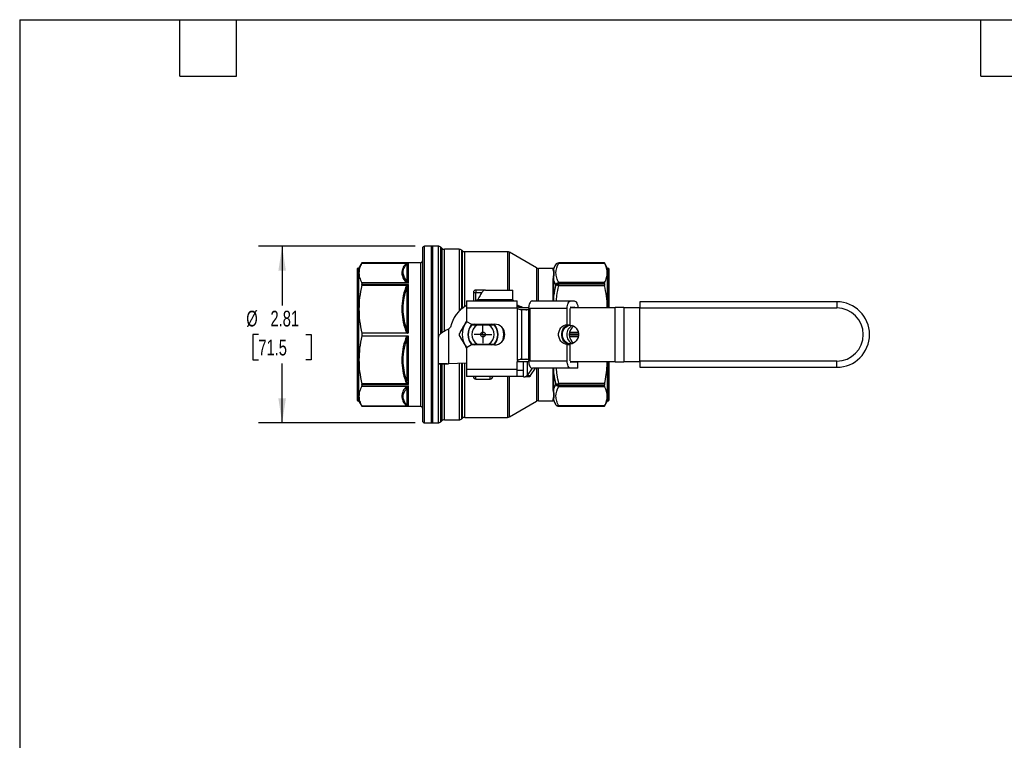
# Model space of a CAD drawing. Header units: inches. Extents: x 0.7 to 32.2, y 0.7 to 24.8.
# Tile 7 of 12: x 0.7 to 16.4, y 13.3 to 24.8. Entities that reach past the tile are written whole.
import ezdxf

# ---------------------------------------------------------------- set-up
doc = ezdxf.new("R2010")
doc.units = ezdxf.units.IN
doc.header["$LTSCALE"] = 3
doc.header["$MEASUREMENT"] = 0
doc.linetypes.add('SLD-Center', pattern=[0.75, 0.6, -0.05, 0.05, -0.05])
doc.linetypes.add('SLD-Solid', pattern=[0])
doc.layers.add('CENTER', color=40, linetype='SLD-Center')
doc.layers.add('DIMENSIONS', color=140, linetype='SLD-Solid', lineweight=25)
doc.layers.add('TEXT', color=140, linetype='SLD-Solid', lineweight=25)
doc.styles.add('SLDTEXTSTYLE0', font='TXT', dxfattribs={"width": 0.7})
doc.dimstyles.new('SLDDIMSTYLE0', dxfattribs={"dimtxt": 0.254883, "dimasz": 0.39, "dimexe": 0, "dimexo": 0.0625, "dimgap": 0.063721, "dimtad": 0, "dimtih": 1, "dimtoh": 1, "dimrnd": 1e-09, "dimzin": 12, "dimdsep": 46, "dimtxsty": 'SLDTEXTSTYLE0', "dimsah": 1, "dimcen": 0.09, "dimadec": 0, "dimazin": 3, "dimtfac": 1, "dimtofl": 0, "dimtmove": 0, "dimatfit": 3, "dimfxl": 0, "dimfrac": 2, "dimtolj": 1, "dimtzin": 12, "dimarcsym": 0})

# ---------------------------------------------------------------- blocks, each defined once
blk = doc.blocks.new('_D_7')
at = {"layer": 'DIMENSIONS'}
for p, q in [((7.046, 21.142), (4.553, 21.142)), ((4.928, 21.142), (4.928, 20.197)), ((4.549, 19.735), (4.464, 19.735)), ((4.464, 19.735), (4.464, 19.33)), ((5.307, 19.735), (5.392, 19.735)), ((5.392, 19.735), (5.392, 19.33)), ((4.464, 19.33), (4.549, 19.33)), ((5.392, 19.33), (5.307, 19.33)), ((4.928, 18.327), (4.928, 19.272)), ((7.046, 18.327), (4.553, 18.327))]:
    blk.add_line(p, q, dxfattribs=at)
for points in [[(4.928, 21.142), (4.868, 20.752), (4.988, 20.752)], [(4.928, 18.327), (4.988, 18.717), (4.868, 18.717)]]:
    blk.add_solid(points, dxfattribs=at)
at = {"layer": 'DIMENSIONS', "char_height": 0.25, "attachment_point": 1, "style": 'SLDTEXTSTYLE0'}
for s, insert in [('%%c', (4.357, 20.114)), ('2.81', (4.742, 20.114)), ('71.5', (4.549, 19.652))]:
    blk.add_mtext(s, dxfattribs=dict(at, insert=insert))
blk = doc.blocks.new('SW_CENTERMARKSYMBOL_1')
at = {"layer": 'CENTER', "color": 0}
for p, q in [((-0.1, 0), (-0.139, 0)), ((0, 0), (-0.1, 0)), ((0, 0.1), (0, 0.139)), ((0, 0), (0, 0.1)), ((0, 0), (0, -0.1)), ((0, 0), (0.1, 0)), ((0.1, 0), (0.139, 0)), ((0, -0.1), (0, -0.139))]:
    blk.add_line(p, q, dxfattribs=at)

msp = doc.modelspace()

# ---------------------------------------------------------------- linework, layer by layer
for p, q in [((7.161, 21.107), (7.161, 18.363)), ((7.322, 21.142), (7.196, 21.142)), ((7.196, 18.327), (7.196, 21.142)), ((7.412, 21.142), (7.299, 21.142)), ((7.299, 21.142), (7.299, 19.735)), ((7.322, 21.142), (7.322, 20.273)), ((7.412, 21.142), (7.412, 18.327)), ((7.468, 21.11), (7.454, 21.125)), ((7.454, 19.75), (7.454, 21.125)), ((7.468, 21.11), (7.468, 19.76)), ((7.747, 21.093), (7.51, 21.093)), ((7.51, 19.786), (7.51, 21.093)), ((7.747, 21.093), (7.747, 20.107)), ((7.793, 21.071), (7.788, 21.076)), ((7.788, 20.163), (7.788, 21.076)), ((7.793, 21.071), (7.793, 20.166)), ((8.515, 21.054), (7.835, 21.054)), ((7.835, 20.18), (7.835, 21.054)), ((8.515, 21.054), (8.515, 20.443)), ((8.978, 20.796), (8.545, 21.046)), ((8.545, 20.443), (8.545, 21.046)), ((6.196, 20.876), (6.145, 20.788)), ((6.195, 20.874), (6.915, 20.874)), ((7.129, 20.876), (6.196, 20.876)), ((6.196, 20.876), (6.938, 20.876)), ((6.196, 20.876), (6.196, 20.876)), ((6.915, 20.864), (6.915, 20.588)), ((6.938, 20.553), (6.938, 20.876)), ((7.129, 20.876), (7.129, 18.593)), ((9.282, 20.847), (9.253, 20.798)), ((9.282, 20.847), (9.282, 20.847)), ((10.059, 20.876), (9.333, 20.876)), ((9.333, 20.872), (9.333, 20.876)), ((10.059, 20.876), (9.333, 20.876)), ((9.333, 20.876), (9.333, 20.876)), ((9.333, 20.872), (10.061, 20.872)), ((10.11, 20.788), (10.059, 20.876)), ((10.059, 20.876), (10.059, 20.876)), ((6.121, 20.776), (6.121, 18.693)), ((6.145, 20.788), (6.133, 20.788)), ((6.133, 20.788), (6.133, 18.681)), ((6.145, 20.788), (6.145, 18.681)), ((8.978, 20.796), (8.978, 20.27)), ((9.236, 20.788), (9.007, 20.788)), ((9.007, 20.27), (9.007, 20.788)), ((9.236, 20.788), (9.236, 20.775)), ((9.253, 20.785), (9.253, 20.798)), ((10.121, 20.788), (10.11, 20.788)), ((10.11, 20.168), (10.11, 20.788)), ((10.121, 20.168), (10.121, 20.788)), ((10.133, 20.168), (10.133, 20.776)), ((6.915, 20.56), (6.195, 20.56)), ((6.196, 20.553), (6.196, 20.531)), ((6.938, 20.553), (6.196, 20.553)), ((9.236, 20.584), (9.236, 20.357)), ((9.253, 20.363), (9.253, 20.592)), ((9.333, 20.549), (9.333, 20.562)), ((10.061, 20.562), (9.333, 20.562)), ((9.333, 20.535), (9.333, 20.549)), ((9.333, 20.549), (10.059, 20.549)), ((9.333, 20.516), (9.333, 20.535)), ((10.059, 20.535), (9.333, 20.535)), ((10.059, 20.535), (10.059, 20.549)), ((6.195, 20.521), (6.915, 20.521)), ((6.196, 20.531), (6.938, 20.531)), ((6.915, 20.479), (6.915, 19.812)), ((6.938, 19.762), (6.938, 20.531)), ((7.972, 20.404), (7.972, 20.272)), ((7.972, 20.404), (8.011, 20.404)), ((8.011, 20.443), (8.011, 20.404)), ((8.166, 20.443), (8.011, 20.443)), ((8.011, 20.272), (8.011, 20.404)), ((8.011, 20.404), (8.109, 20.404)), ((8.166, 20.443), (8.598, 20.443)), ((8.598, 20.36), (8.598, 20.443)), ((9.282, 20.528), (9.282, 20.514)), ((9.333, 20.516), (10.061, 20.516)), ((7.322, 20.273), (7.322, 18.327)), ((7.863, 20.272), (7.863, 20.154)), ((7.863, 20.272), (8.67, 20.272)), ((8.026, 20.272), (8.04, 20.286)), ((8.601, 20.286), (8.04, 20.286)), ((8.601, 20.272), (8.601, 20.286)), ((8.607, 20.272), (8.602, 20.286)), ((8.603, 20.286), (8.602, 20.286)), ((8.603, 20.286), (8.604, 20.286)), ((8.604, 20.286), (8.611, 20.272)), ((8.67, 20.18), (8.67, 20.272)), ((8.911, 20.27), (9.524, 20.27)), ((9.254, 20.27), (9.253, 20.363)), ((9.524, 20.27), (9.578, 20.27)), ((13.757, 20.256), (10.623, 20.256)), ((10.623, 20.256), (10.623, 20.158)), ((13.757, 20.256), (13.757, 20.158)), ((7.8, 20.154), (7.793, 20.166)), ((7.863, 20.154), (7.863, 19.945)), ((8.673, 20.154), (7.863, 20.154)), ((8.739, 20.176), (8.67, 20.176)), ((8.677, 19.324), (8.677, 20.145)), ((8.714, 20.168), (8.852, 20.168)), ((8.736, 20.128), (8.735, 20.128)), ((8.736, 20.128), (8.736, 19.341)), ((8.854, 20.128), (8.736, 20.128)), ((8.865, 20.152), (8.849, 20.152)), ((8.854, 19.341), (8.854, 20.128)), ((8.854, 20.128), (8.854, 20.128)), ((8.873, 20.152), (8.865, 20.152)), ((9.465, 20.152), (8.873, 20.152)), ((8.873, 20.152), (8.873, 19.316)), ((9.465, 19.892), (9.465, 20.152)), ((9.515, 20.168), (10.229, 20.168)), ((9.515, 19.892), (9.515, 20.152)), ((9.524, 20.172), (9.578, 20.172)), ((10.229, 19.302), (10.229, 20.168)), ((10.367, 20.168), (10.229, 20.168)), ((10.367, 20.168), (10.623, 20.168)), ((10.367, 20.168), (10.367, 19.302)), ((10.623, 19.311), (10.623, 20.158)), ((10.623, 20.158), (13.757, 20.158)), ((7.839, 19.9), (7.865, 19.944)), ((7.863, 19.945), (7.942, 19.9)), ((6.196, 19.756), (6.196, 19.713)), ((6.922, 19.756), (6.196, 19.756)), ((7.574, 19.82), (7.607, 19.853)), ((7.574, 19.82), (7.574, 19.27)), ((7.942, 19.9), (8.308, 19.9)), ((8.267, 19.892), (7.984, 19.892)), ((7.985, 19.893), (8.266, 19.893)), ((8.223, 19.885), (8.028, 19.885)), ((9.465, 19.892), (9.515, 19.892)), ((9.642, 19.767), (9.504, 19.767)), ((6.196, 19.713), (6.922, 19.713)), ((6.915, 19.658), (6.915, 18.99)), ((6.938, 18.939), (6.938, 19.707)), ((7.299, 19.735), (7.299, 18.327)), ((7.417, 19.266), (7.417, 19.695)), ((9.501, 19.745), (9.645, 19.745)), ((9.645, 19.724), (9.501, 19.724)), ((9.504, 19.702), (9.642, 19.702)), ((7.866, 19.523), (7.839, 19.569)), ((7.942, 19.569), (7.863, 19.524)), ((7.863, 19.524), (7.863, 19.182)), ((8.308, 19.569), (7.942, 19.569)), ((7.979, 19.582), (7.993, 19.569)), ((7.984, 19.577), (8.267, 19.577)), ((8.266, 19.576), (7.985, 19.576)), ((8.028, 19.584), (8.223, 19.584)), ((8.257, 19.569), (8.274, 19.584)), ((9.465, 19.316), (9.465, 19.577)), ((9.465, 19.577), (9.515, 19.577)), ((9.515, 19.316), (9.515, 19.577)), ((8.852, 19.302), (8.67, 19.302)), ((8.67, 19.182), (8.67, 19.302)), ((8.728, 19.341), (8.724, 19.341)), ((8.735, 19.341), (8.736, 19.341)), ((8.736, 19.341), (8.854, 19.341)), ((8.768, 19.06), (8.768, 19.302)), ((8.827, 19.302), (8.827, 19.084)), ((8.849, 19.316), (8.865, 19.316)), ((8.854, 19.341), (8.854, 19.341)), ((8.865, 19.316), (8.873, 19.316)), ((8.873, 19.316), (9.465, 19.316)), ((10.229, 19.302), (9.515, 19.302)), ((9.637, 19.296), (9.524, 19.296)), ((9.588, 19.302), (9.588, 19.296)), ((9.637, 19.296), (9.588, 19.296)), ((9.637, 19.302), (9.637, 19.296)), ((9.637, 19.197), (9.637, 19.296)), ((10.11, 18.681), (10.11, 19.302)), ((10.121, 18.681), (10.121, 19.302)), ((10.133, 18.693), (10.133, 19.302)), ((10.229, 19.302), (10.367, 19.302)), ((10.623, 19.302), (10.367, 19.302)), ((13.757, 19.311), (10.623, 19.311)), ((10.623, 19.311), (10.623, 19.213)), ((13.757, 19.213), (13.757, 19.311)), ((7.555, 19.266), (7.417, 19.266)), ((7.417, 19.266), (7.417, 19.262)), ((7.555, 19.262), (7.417, 19.262)), ((7.454, 18.344), (7.454, 19.262)), ((7.468, 19.262), (7.468, 18.359)), ((7.51, 18.376), (7.51, 19.262)), ((7.555, 19.266), (7.555, 19.262)), ((7.863, 19.279), (7.574, 19.27)), ((7.747, 19.275), (7.747, 18.376)), ((7.788, 18.394), (7.788, 19.276)), ((7.793, 19.277), (7.793, 18.398)), ((7.835, 18.416), (7.835, 19.278)), ((7.863, 19.182), (8.67, 19.182)), ((7.863, 19.182), (7.863, 19.064)), ((8.67, 19.064), (8.67, 19.182)), ((8.767, 19.162), (8.67, 19.162)), ((8.767, 19.162), (8.767, 19.064)), ((8.906, 19.198), (8.827, 19.084)), ((8.955, 19.197), (8.876, 19.084)), ((9.524, 19.197), (8.911, 19.197)), ((8.978, 19.197), (8.978, 18.674)), ((9.007, 18.681), (9.007, 19.197)), ((9.253, 19.106), (9.254, 19.197)), ((9.637, 19.197), (9.524, 19.197)), ((10.623, 19.213), (13.757, 19.213)), ((8.67, 19.064), (7.863, 19.064)), ((8.011, 19.026), (8.011, 19.064)), ((8.011, 19.026), (8.24, 19.026)), ((8.24, 19.026), (8.24, 19.064)), ((8.515, 19.064), (8.515, 18.416)), ((8.545, 18.424), (8.545, 19.064)), ((8.767, 19.064), (8.67, 19.064)), ((8.768, 19.06), (8.799, 19.06)), ((8.872, 19.06), (8.799, 19.06)), ((8.827, 19.084), (8.876, 19.084)), ((9.236, 19.112), (9.236, 18.885)), ((9.253, 18.877), (9.253, 19.106)), ((6.915, 18.948), (6.195, 18.948)), ((6.195, 18.91), (6.915, 18.91)), ((6.196, 18.939), (6.196, 18.916)), ((6.938, 18.939), (6.196, 18.939)), ((6.196, 18.916), (6.938, 18.916)), ((6.915, 18.881), (6.915, 18.605)), ((6.938, 18.593), (6.938, 18.916)), ((9.282, 18.955), (9.282, 18.941)), ((10.061, 18.953), (9.333, 18.953)), ((9.333, 18.935), (9.333, 18.953)), ((9.333, 18.935), (10.059, 18.935)), ((9.333, 18.92), (9.333, 18.935)), ((10.059, 18.92), (9.333, 18.92)), ((9.333, 18.908), (9.333, 18.92)), ((9.333, 18.908), (10.061, 18.908)), ((10.059, 18.92), (10.059, 18.935)), ((6.133, 18.681), (6.145, 18.681)), ((6.145, 18.681), (6.196, 18.593)), ((8.545, 18.424), (8.978, 18.674)), ((9.007, 18.681), (9.236, 18.681)), ((9.236, 18.694), (9.236, 18.681)), ((9.253, 18.672), (9.253, 18.684)), ((9.253, 18.672), (9.282, 18.622)), ((10.059, 18.593), (10.11, 18.681)), ((10.11, 18.681), (10.121, 18.681)), ((6.915, 18.595), (6.195, 18.595)), ((6.196, 18.593), (7.129, 18.593)), ((6.196, 18.593), (6.196, 18.593)), ((6.938, 18.593), (6.196, 18.593)), ((9.282, 18.622), (9.282, 18.622)), ((10.061, 18.597), (9.333, 18.597)), ((9.333, 18.593), (9.333, 18.597)), ((9.333, 18.593), (10.059, 18.593)), ((9.333, 18.593), (10.059, 18.593)), ((9.333, 18.593), (9.333, 18.593)), ((10.059, 18.593), (10.059, 18.593)), ((7.454, 18.344), (7.468, 18.359)), ((7.51, 18.376), (7.747, 18.376)), ((7.788, 18.394), (7.793, 18.398)), ((7.835, 18.416), (8.515, 18.416)), ((7.196, 18.327), (7.322, 18.327)), ((7.299, 18.327), (7.412, 18.327))]:
    msp.add_line(p, q)
at = {"flags": 128}
for points in [[(8.911, 20.27), (8.901, 20.268), (8.892, 20.264), (8.883, 20.256), (8.875, 20.245), (8.867, 20.232), (8.861, 20.217), (8.857, 20.2), (8.854, 20.181)], [(9.465, 20.152), (9.467, 20.175), (9.47, 20.197), (9.475, 20.218), (9.483, 20.235), (9.492, 20.25), (9.502, 20.261), (9.513, 20.268), (9.524, 20.27)], [(9.578, 20.27), (9.59, 20.268), (9.601, 20.261), (9.611, 20.25), (9.62, 20.235), (9.627, 20.218), (9.633, 20.197), (9.636, 20.175), (9.637, 20.168)], [(7.868, 19.942), (7.863, 19.936), (7.839, 19.9)], [(7.993, 19.9), (7.986, 19.894), (7.978, 19.886)], [(8.272, 19.888), (8.265, 19.894), (8.257, 19.9)], [(9.465, 19.577), (9.437, 19.581), (9.41, 19.591), (9.385, 19.607), (9.364, 19.629), (9.347, 19.656), (9.336, 19.686), (9.33, 19.718), (9.33, 19.751), (9.336, 19.783), (9.347, 19.813), (9.364, 19.84), (9.385, 19.862), (9.41, 19.878), (9.437, 19.889), (9.465, 19.892)], [(9.515, 19.577), (9.486, 19.581), (9.459, 19.591), (9.434, 19.607), (9.413, 19.629), (9.396, 19.656), (9.385, 19.686), (9.379, 19.718), (9.379, 19.751), (9.385, 19.783), (9.396, 19.813), (9.413, 19.84), (9.434, 19.862), (9.459, 19.878), (9.486, 19.889), (9.515, 19.892)], [(9.39, 19.735), (9.393, 19.766), (9.402, 19.797), (9.416, 19.824), (9.435, 19.847), (9.458, 19.865), (9.483, 19.877), (9.511, 19.882), (9.538, 19.88), (9.565, 19.872), (9.589, 19.857), (9.61, 19.836), (9.627, 19.811), (9.639, 19.782), (9.645, 19.751), (9.645, 19.719), (9.639, 19.687), (9.627, 19.659), (9.61, 19.633), (9.589, 19.612), (9.565, 19.597), (9.538, 19.589), (9.511, 19.587), (9.483, 19.592), (9.458, 19.604), (9.435, 19.622), (9.416, 19.645), (9.402, 19.673), (9.393, 19.703), (9.39, 19.735)], [(7.839, 19.569), (7.863, 19.533), (7.868, 19.527)], [(8.853, 19.289), (8.856, 19.271), (8.861, 19.253), (8.867, 19.237), (8.874, 19.223), (8.882, 19.212), (8.891, 19.204), (8.901, 19.199), (8.911, 19.197)], [(9.524, 19.197), (9.513, 19.2), (9.502, 19.206), (9.492, 19.217), (9.483, 19.232), (9.475, 19.25), (9.47, 19.27), (9.467, 19.293), (9.465, 19.316)]]:
    msp.add_lwpolyline(points, dxfattribs=at)
for radius in [0.0394, 0.00511]:
    msp.add_circle((8.125, 19.735), radius)
for centre, radius, start, end in [((7.196, 21.107), 0.0354, 90, 180), ((7.412, 21.083), 0.0591, 45, 90), ((7.51, 21.152), 0.0591, 225, 270), ((7.747, 21.034), 0.0591, 45, 90), ((7.835, 21.113), 0.0591, 225, 270), ((8.515, 20.994), 0.0591, 60, 90), ((7.129, 20.908), 0.0315, 270, 0), ((9.333, 20.817), 0.0591, 90, 150), ((9.333, 20.817), 0.0591, 89.9996, 149.9984), ((6.133, 20.776), 0.0118, 90, 180), ((9.007, 20.847), 0.0591, 240, 270), ((9.236, 20.807), 0.0197, 270, 330), ((10.121, 20.776), 0.0118, 0, 90), ((9.33, 20.483), 0.066, 87.6254, 137.1473), ((9.33, 20.468), 0.0666, 87.5598, 136.494), ((8.011, 20.404), 0.0394, 90, 180), ((13.757, 19.735), 0.522, 270, 90), ((8.125, 19.735), 0.531, 119.5795, 167.1604), ((7.825, 20.27), 0.109, 252.7118, 261.8214), ((8.714, 20.288), 0.12, 248.5766, 269.9269), ((8.71, 20.168), 0.0394, 200.8938, 215.0273), ((8.783, 20.288), 0.12, 248.5766, 269.9269), ((9.525, 20.164), 0.00788, 96.9218, 150.5648), ((9.577, 20.164), 0.00788, 29.4352, 83.0782), ((13.757, 19.735), 0.423, 270, 90), ((8.125, 19.735), 0.331, 150, 210), ((8.125, 19.735), 0.242, 136.9272, 223.0728), ((8.125, 19.735), 0.236, 140.3943, 219.6057), ((8.125, 19.735), 0.179, 122.9193, 237.0807), ((8.125, 19.735), 0.179, 302.9193, 57.0807), ((8.125, 19.735), 0.242, 316.9272, 43.0728), ((8.125, 19.735), 0.236, 320.3943, 39.6057), ((8.308, 19.735), 0.165, 270, 90), ((8.125, 19.735), 0.331, 342.8274, 17.1726), ((9.604, 19.741), 0.146, 111.0025, 182.3886), ((9.668, 19.735), 0.169, 126.5054, 233.4844), ((9.604, 19.729), 0.146, 177.6114, 248.9975), ((8.71, 19.302), 0.0394, 144.9727, 180), ((9.526, 19.304), 0.00866, 199.749, 261.6722), ((8.011, 19.065), 0.0394, 182.4853, 270), ((8.24, 19.065), 0.0394, 270, 357.5147), ((9.33, 19.001), 0.0666, 223.506, 272.4402), ((9.33, 18.986), 0.066, 222.8527, 272.3746), ((6.133, 18.693), 0.0118, 180, 270), ((9.007, 18.622), 0.0591, 90, 120), ((9.236, 18.662), 0.0197, 30, 90), ((10.121, 18.693), 0.0118, 270, 0), ((7.129, 18.561), 0.0315, 0, 90), ((9.333, 18.652), 0.0591, 210, 270), ((9.333, 18.652), 0.0591, 210.0016, 270.0004), ((7.196, 18.363), 0.0354, 180, 270), ((7.412, 18.386), 0.0591, 270, 315), ((7.51, 18.317), 0.0591, 90, 135), ((7.747, 18.435), 0.0591, 270, 315), ((7.835, 18.357), 0.0591, 90, 135), ((8.515, 18.475), 0.0591, 270, 300)]:
    msp.add_arc(centre, radius, start, end)
msp.add_ellipse((8.316, 19.411), major_axis=(-0.569, 0.723), ratio=0.748685, start_param=6.201062, end_param=6.209245)
for points, knots in [([(6.195, 20.874), (6.18, 20.846), (6.169, 20.819), (6.154, 20.767), (6.151, 20.742), (6.151, 20.691), (6.154, 20.666), (6.169, 20.614), (6.18, 20.588), (6.195, 20.56)], [0, 0, 0, 0, 0.25, 0.25, 0.5, 0.5, 0.75, 0.75, 1, 1, 1, 1]), ([(6.893, 20.858), (6.874, 20.835), (6.859, 20.812), (6.838, 20.764), (6.833, 20.741), (6.833, 20.693), (6.838, 20.669), (6.859, 20.622), (6.874, 20.598), (6.893, 20.576)], [0, 0, 0, 0, 0.25, 0.25, 0.5, 0.5, 0.75, 0.75, 1, 1, 1, 1]), ([(6.915, 20.588), (6.883, 20.626), (6.847, 20.692), (6.86, 20.785), (6.894, 20.839), (6.915, 20.864)], [0, 0, 0, 0, 0.812403, 1.354005, 1.895607, 1.895607, 1.895607, 1.895607]), ([(6.926, 20.874), (6.93, 20.875), (6.934, 20.876), (6.938, 20.876), (6.938, 20.876), (6.938, 20.876)], [-0.08342899, -0.08342899, -0.08342899, -0.08342899, -0.00161799, -0.00161799, 0, 0, 0, 0]), ([(9.333, 20.562), (9.318, 20.587), (9.307, 20.613), (9.291, 20.665), (9.287, 20.691), (9.288, 20.769), (9.304, 20.821), (9.333, 20.872)], [0, 0, 0, 0, 0.25, 0.25, 0.5, 0.5, 1, 1, 1, 1]), ([(10.061, 20.562), (10.076, 20.589), (10.086, 20.616), (10.101, 20.667), (10.104, 20.692), (10.104, 20.742), (10.101, 20.767), (10.086, 20.818), (10.076, 20.844), (10.061, 20.872)], [0, 0, 0, 0, 0.25, 0.25, 0.5, 0.5, 0.75, 0.75, 1, 1, 1, 1]), ([(9.253, 20.785), (9.251, 20.782), (9.249, 20.78), (9.243, 20.776), (9.24, 20.775), (9.236, 20.775)], [0, 0, 0, 0, 0.5, 0.5, 1, 1, 1, 1]), ([(9.236, 20.775), (9.236, 20.764), (9.249, 20.74), (9.25, 20.694), (9.242, 20.651), (9.236, 20.613), (9.236, 20.584)], [0, 0, 0, 0, 0.560242, 0.746989, 0.933737, 1.307231, 1.307231, 1.307231, 1.307231]), ([(9.253, 20.592), (9.252, 20.618), (9.254, 20.654), (9.259, 20.696), (9.258, 20.743), (9.251, 20.77), (9.253, 20.785)], [0.000006, 0.000006, 0.000006, 0.000006, 0.373495, 0.560242, 0.746989, 1.307163, 1.307163, 1.307163, 1.307163]), ([(6.938, 20.553), (6.938, 20.553), (6.938, 20.553), (6.934, 20.559), (6.93, 20.563), (6.926, 20.567)], [-0.00161799, -0.00161799, -0.00161799, -0.00161799, 0, 0, 0.081811, 0.081811, 0.081811, 0.081811]), ([(9.253, 20.592), (9.251, 20.59), (9.249, 20.588), (9.243, 20.585), (9.24, 20.584), (9.236, 20.584)], [0, 0, 0, 0, 0.5, 0.5, 1, 1, 1, 1]), ([(6.195, 20.521), (6.18, 20.453), (6.169, 20.389), (6.154, 20.263), (6.151, 20.202), (6.151, 20.141)], [0, 0, 0, 0, 0.5, 0.5, 1, 1, 1, 1]), ([(6.893, 20.482), (6.874, 20.427), (6.859, 20.37), (6.838, 20.256), (6.833, 20.199), (6.833, 20.084), (6.838, 20.026), (6.859, 19.912), (6.874, 19.856), (6.893, 19.801)], [0, 0, 0, 0, 0.25, 0.25, 0.5, 0.5, 0.75, 0.75, 1, 1, 1, 1]), ([(6.915, 19.812), (6.883, 19.904), (6.847, 20.064), (6.86, 20.29), (6.894, 20.417), (6.915, 20.479)], [0, 0, 0, 0, 0.812393, 1.353988, 1.895583, 1.895583, 1.895583, 1.895583]), ([(6.926, 20.513), (6.93, 20.519), (6.934, 20.525), (6.938, 20.531), (6.938, 20.531), (6.938, 20.531)], [-0.08342904, -0.08342904, -0.08342904, -0.08342904, -0.00162318, -0.00162318, 0, 0, 0, 0]), ([(8.166, 20.443), (8.16, 20.443), (8.154, 20.442), (8.136, 20.435), (8.125, 20.425), (8.102, 20.397), (8.09, 20.379), (8.072, 20.347), (8.066, 20.335), (8.056, 20.317), (8.053, 20.311), (8.046, 20.298), (8.043, 20.292), (8.04, 20.286)], [0, 0, 0, 0, 0.0980473, 0.0980473, 0.2946367, 0.2946367, 0.4912168, 0.4912168, 0.5987893, 0.5987893, 0.6525266, 0.6525266, 0.7062656, 0.7062656, 0.7062656, 0.7062656]), ([(9.295, 20.27), (9.297, 20.298), (9.303, 20.38), (9.321, 20.462), (9.333, 20.516)], [0, 0, 0, 0, 0.332263, 1, 1, 1, 1]), ([(10.103, 20.168), (10.103, 20.173), (10.104, 20.233), (10.093, 20.35), (10.072, 20.459), (10.061, 20.516)], [0, 0, 0, 0, 0.048895, 0.509935, 1, 1, 1, 1]), ([(8.603, 20.286), (8.601, 20.299), (8.6, 20.311), (8.598, 20.336), (8.598, 20.349), (8.598, 20.36)], [0, 0, 0, 0, 0.5, 0.5, 1, 1, 1, 1]), ([(9.253, 20.363), (9.252, 20.361), (9.247, 20.358), (9.24, 20.357), (9.236, 20.357)], [0, 0, 0, 0, 0.428571, 1, 1, 1, 1]), ([(9.236, 20.357), (9.236, 20.341), (9.237, 20.313), (9.24, 20.283), (9.241, 20.27)], [0, 0, 0, 0, 0.5664565, 1, 1, 1, 1]), ([(6.151, 20.141), (6.151, 20.08), (6.154, 20.018), (6.169, 19.891), (6.181, 19.825), (6.196, 19.756)], [0, 0, 0, 0, 0.5, 0.5, 1, 1, 1, 1]), ([(7.788, 20.163), (7.782, 20.153), (7.773, 20.139), (7.763, 20.122), (7.76, 20.116)], [0, 0, 0, 0, 0.6932012, 1, 1, 1, 1]), ([(7.795, 20.151), (7.795, 20.151), (7.792, 20.155), (7.79, 20.159), (7.788, 20.163)], [0, 0, 0, 0, 0.069658, 1, 1, 1, 1]), ([(8.67, 20.209), (8.676, 20.205), (8.697, 20.188), (8.721, 20.181), (8.739, 20.176)], [0, 0, 0, 0, 0.262458, 1, 1, 1, 1]), ([(8.673, 20.154), (8.673, 20.154), (8.673, 20.155), (8.672, 20.155), (8.672, 20.156), (8.672, 20.157), (8.672, 20.158), (8.672, 20.159), (8.672, 20.16), (8.672, 20.161), (8.671, 20.162), (8.671, 20.162), (8.671, 20.163), (8.671, 20.164), (8.671, 20.165), (8.671, 20.166), (8.671, 20.167), (8.671, 20.168), (8.671, 20.169), (8.671, 20.17), (8.67, 20.171), (8.67, 20.172), (8.67, 20.172), (8.67, 20.173), (8.67, 20.174), (8.67, 20.175), (8.67, 20.176), (8.67, 20.177), (8.67, 20.178), (8.67, 20.179), (8.67, 20.179), (8.67, 20.18)], [0, 0, 0, 0, 0.0043847, 0.0087836, 0.0131962, 0.0176219, 0.0220602, 0.0265103, 0.0309717, 0.0354438, 0.0399261, 0.044418, 0.0489188, 0.053428, 0.057945, 0.0624693, 0.0670004, 0.0715376, 0.0760805, 0.0806284, 0.085181, 0.0897377, 0.094298, 0.0988615, 0.1034277, 0.1079962, 0.1125665, 0.1171383, 0.1217112, 0.1262848, 0.1308588, 0.1308588, 0.1308588, 0.1308588]), ([(8.735, 20.128), (8.726, 20.128), (8.716, 20.129), (8.696, 20.135), (8.686, 20.139), (8.677, 20.145)], [0, 0, 0, 0, 0.5, 0.5, 1, 1, 1, 1]), ([(8.807, 20.128), (8.816, 20.129), (8.833, 20.13), (8.853, 20.136), (8.861, 20.143), (8.863, 20.145)], [0, 0, 0, 0, 0.486673, 0.881011, 1, 1, 1, 1]), ([(8.865, 20.152), (8.864, 20.147), (8.863, 20.143), (8.861, 20.136), (8.86, 20.134), (8.859, 20.131), (8.858, 20.13), (8.856, 20.129), (8.855, 20.128), (8.854, 20.128)], [0, 0, 0, 0, 0.5, 0.5, 0.75, 0.75, 0.875, 0.875, 1, 1, 1, 1]), ([(7.863, 19.949), (7.85, 19.928), (7.825, 19.884), (7.787, 19.818), (7.763, 19.776), (7.75, 19.754)], [0, 0, 0, 0, 0.332481, 0.665975, 1, 1, 1, 1]), ([(6.893, 19.801), (6.896, 19.793), (6.9, 19.785), (6.909, 19.769), (6.914, 19.762), (6.922, 19.757)], [0, 0, 0, 0, 0.5, 0.5, 1, 1, 1, 1]), ([(6.938, 19.762), (6.934, 19.762), (6.928, 19.769), (6.92, 19.787), (6.917, 19.802), (6.915, 19.812)], [-0.293574, -0.293574, -0.293574, -0.293574, -0.2398079, -0.1860418, -0.1053927, -0.1053927, -0.1053927, -0.1053927]), ([(6.922, 19.756), (6.925, 19.756), (6.928, 19.757), (6.933, 19.759), (6.936, 19.76), (6.938, 19.762)], [0, 0, 0, 0, 0.5, 0.5, 1, 1, 1, 1]), ([(7.574, 19.82), (7.563, 19.814), (7.551, 19.808), (7.518, 19.791), (7.497, 19.779), (7.46, 19.756), (7.445, 19.744), (7.429, 19.726), (7.424, 19.72), (7.42, 19.71), (7.419, 19.707), (7.417, 19.701), (7.417, 19.698), (7.417, 19.695)], [0, 0, 0, 0, 0.0980473, 0.0980473, 0.2946367, 0.2946367, 0.4912168, 0.4912168, 0.5987893, 0.5987893, 0.6525266, 0.6525266, 0.7062656, 0.7062656, 0.7062656, 0.7062656]), ([(7.753, 19.751), (7.752, 19.751), (7.75, 19.753), (7.75, 19.754), (7.75, 19.754)], [0, 0, 0, 0, 0.571429, 1, 1, 1, 1]), ([(7.753, 19.751), (7.756, 19.755), (7.76, 19.763), (7.767, 19.775), (7.774, 19.788), (7.782, 19.802), (7.794, 19.822), (7.808, 19.846), (7.824, 19.874), (7.834, 19.89), (7.839, 19.9)], [0, 0, 0, 0, 0.083837, 0.167465, 0.250844, 0.33394, 0.451334, 0.667189, 0.811775, 1, 1, 1, 1]), ([(8.028, 19.885), (8.016, 19.885), (8.003, 19.885), (7.975, 19.885), (7.96, 19.885), (7.943, 19.885)], [0, 0, 0, 0, 0.5, 0.5, 1, 1, 1, 1]), ([(8.307, 19.885), (8.291, 19.885), (8.276, 19.885), (8.248, 19.885), (8.235, 19.885), (8.223, 19.885)], [0, 0, 0, 0, 0.5, 0.5, 1, 1, 1, 1]), ([(6.196, 19.713), (6.181, 19.644), (6.169, 19.58), (6.155, 19.453), (6.151, 19.392), (6.151, 19.269), (6.154, 19.207), (6.169, 19.081), (6.18, 19.017), (6.195, 18.948)], [0, 0, 0, 0, 0.25, 0.25, 0.5, 0.5, 0.75, 0.75, 1, 1, 1, 1]), ([(6.893, 19.668), (6.874, 19.613), (6.859, 19.557), (6.838, 19.443), (6.833, 19.385), (6.833, 19.27), (6.838, 19.213), (6.859, 19.099), (6.874, 19.042), (6.893, 18.988)], [0, 0, 0, 0, 0.25, 0.25, 0.5, 0.5, 0.75, 0.75, 1, 1, 1, 1]), ([(6.915, 18.99), (6.883, 19.083), (6.847, 19.244), (6.86, 19.47), (6.894, 19.596), (6.915, 19.658)], [0, 0, 0, 0, 0.812403, 1.354005, 1.895607, 1.895607, 1.895607, 1.895607]), ([(6.922, 19.713), (6.918, 19.71), (6.914, 19.707), (6.909, 19.7), (6.906, 19.696), (6.899, 19.685), (6.896, 19.676), (6.893, 19.668)], [0, 0, 0, 0, 0.25, 0.25, 0.5, 0.5, 1, 1, 1, 1]), ([(6.915, 19.658), (6.917, 19.669), (6.92, 19.681), (6.927, 19.699), (6.932, 19.707), (6.938, 19.707)], [-0.1881806, -0.1881806, -0.1881806, -0.1881806, -0.0873696, -0.0806488, 0, 0, 0, 0]), ([(7.753, 19.719), (7.752, 19.718), (7.75, 19.716), (7.75, 19.715), (7.75, 19.715)], [0, 0, 0, 0, 0.571429, 1, 1, 1, 1]), ([(7.75, 19.715), (7.766, 19.688), (7.797, 19.633), (7.836, 19.567), (7.857, 19.53), (7.863, 19.52)], [0, 0, 0, 0, 0.424909, 0.848752, 1, 1, 1, 1]), ([(7.839, 19.569), (7.835, 19.576), (7.806, 19.627), (7.777, 19.677), (7.753, 19.719)], [0.4381926, 0.4381926, 0.4381926, 0.4381926, 0.5008816, 0.8765427, 0.8765427, 0.8765427, 0.8765427]), ([(7.943, 19.584), (7.96, 19.584), (7.975, 19.584), (8.003, 19.584), (8.016, 19.584), (8.028, 19.584)], [0, 0, 0, 0, 0.5, 0.5, 1, 1, 1, 1]), ([(8.223, 19.584), (8.235, 19.584), (8.248, 19.584), (8.276, 19.584), (8.291, 19.584), (8.307, 19.584)], [0, 0, 0, 0, 0.5, 0.5, 1, 1, 1, 1]), ([(8.677, 19.324), (8.682, 19.327), (8.686, 19.33), (8.696, 19.334), (8.701, 19.336), (8.716, 19.34), (8.726, 19.341), (8.735, 19.341)], [0, 0, 0, 0, 0.25, 0.25, 0.5, 0.5, 1, 1, 1, 1]), ([(8.863, 19.325), (8.858, 19.328), (8.845, 19.336), (8.825, 19.34), (8.812, 19.341), (8.807, 19.341)], [0, 0, 0, 0, 0.284276, 0.73028, 1, 1, 1, 1]), ([(8.849, 19.316), (8.849, 19.315), (8.85, 19.315), (8.85, 19.314), (8.85, 19.313), (8.85, 19.312), (8.85, 19.311), (8.85, 19.31), (8.85, 19.309), (8.851, 19.309), (8.851, 19.308), (8.851, 19.307), (8.851, 19.306), (8.851, 19.305), (8.851, 19.304), (8.851, 19.303), (8.852, 19.302), (8.852, 19.301), (8.852, 19.3), (8.852, 19.299), (8.852, 19.299), (8.852, 19.298), (8.852, 19.297), (8.852, 19.296), (8.852, 19.295), (8.853, 19.294), (8.853, 19.293), (8.853, 19.292), (8.853, 19.291), (8.853, 19.29), (8.853, 19.29), (8.853, 19.289)], [0, 0, 0, 0, 0.0043847, 0.0087836, 0.0131962, 0.0176219, 0.0220602, 0.0265103, 0.0309717, 0.0354438, 0.0399261, 0.044418, 0.0489188, 0.053428, 0.057945, 0.0624693, 0.0670004, 0.0715376, 0.0760805, 0.0806284, 0.085181, 0.0897377, 0.094298, 0.0988615, 0.1034277, 0.1079962, 0.1125665, 0.1171383, 0.1217112, 0.1262848, 0.1308588, 0.1308588, 0.1308588, 0.1308588]), ([(8.854, 19.341), (8.855, 19.341), (8.856, 19.34), (8.858, 19.339), (8.859, 19.338), (8.861, 19.335), (8.862, 19.332), (8.864, 19.325), (8.865, 19.32), (8.865, 19.316)], [0, 0, 0, 0, 0.125, 0.125, 0.25, 0.25, 0.5, 0.5, 1, 1, 1, 1]), ([(10.061, 18.953), (10.07, 19.001), (10.089, 19.095), (10.102, 19.212), (10.102, 19.28), (10.102, 19.302)], [0, 0, 0, 0, 0.418304, 0.8131029, 1, 1, 1, 1]), ([(7.417, 19.266), (7.417, 19.266), (7.418, 19.266), (7.424, 19.267), (7.432, 19.267), (7.454, 19.268), (7.469, 19.268), (7.499, 19.269), (7.513, 19.269), (7.543, 19.269), (7.559, 19.27), (7.574, 19.27)], [0, 0, 0, 0, 0.0780063, 0.0780063, 0.2343114, 0.2343114, 0.3906085, 0.3906085, 0.5102459, 0.5102459, 0.6298829, 0.6298829, 0.6298829, 0.6298829]), ([(9.241, 19.197), (9.24, 19.19), (9.237, 19.161), (9.237, 19.133), (9.236, 19.112)], [0, 0, 0, 0, 0.245639, 1, 1, 1, 1]), ([(9.333, 18.953), (9.323, 18.999), (9.305, 19.08), (9.297, 19.162), (9.294, 19.197)], [0, 0, 0, 0, 0.570817, 1, 1, 1, 1]), ([(8.799, 19.06), (8.803, 19.064), (8.808, 19.068), (8.817, 19.076), (8.822, 19.08), (8.827, 19.084)], [0, 0, 0, 0, 0.0549277, 0.0549277, 0.1098554, 0.1098554, 0.1098554, 0.1098554]), ([(8.876, 19.084), (8.876, 19.08), (8.875, 19.076), (8.873, 19.068), (8.872, 19.064), (8.872, 19.06)], [0, 0, 0, 0, 0.0313397, 0.0313397, 0.0626794, 0.0626794, 0.0626794, 0.0626794]), ([(9.236, 19.112), (9.24, 19.112), (9.247, 19.111), (9.252, 19.108), (9.253, 19.106)], [0, 0, 0, 0, 0.571429, 1, 1, 1, 1]), ([(6.195, 18.91), (6.18, 18.882), (6.169, 18.855), (6.154, 18.803), (6.151, 18.778), (6.151, 18.727), (6.154, 18.702), (6.169, 18.65), (6.18, 18.623), (6.195, 18.595)], [0, 0, 0, 0, 0.25, 0.25, 0.5, 0.5, 0.75, 0.75, 1, 1, 1, 1]), ([(6.893, 18.893), (6.874, 18.871), (6.859, 18.847), (6.838, 18.8), (6.833, 18.776), (6.833, 18.729), (6.838, 18.705), (6.859, 18.658), (6.874, 18.634), (6.893, 18.612)], [0, 0, 0, 0, 0.25, 0.25, 0.5, 0.5, 0.75, 0.75, 1, 1, 1, 1]), ([(6.915, 18.605), (6.883, 18.643), (6.847, 18.711), (6.86, 18.804), (6.894, 18.856), (6.915, 18.881)], [0, 0, 0, 0, 0.812393, 1.353988, 1.895583, 1.895583, 1.895583, 1.895583]), ([(6.938, 18.939), (6.938, 18.939), (6.938, 18.939), (6.934, 18.944), (6.93, 18.95), (6.926, 18.956)], [-0.00162631, -0.00162631, -0.00162631, -0.00162631, 0, 0, 0.08180275, 0.08180275, 0.08180275, 0.08180275]), ([(6.926, 18.902), (6.93, 18.906), (6.934, 18.911), (6.938, 18.916), (6.938, 18.916), (6.938, 18.916)], [-0.08342897, -0.08342897, -0.08342897, -0.08342897, -0.00161583, -0.00161583, 0, 0, 0, 0]), ([(9.236, 18.885), (9.236, 18.842), (9.249, 18.794), (9.25, 18.748), (9.242, 18.717), (9.236, 18.701), (9.236, 18.694)], [0, 0, 0, 0, 0.560242, 0.746989, 0.933737, 1.307231, 1.307231, 1.307231, 1.307231]), ([(9.236, 18.885), (9.24, 18.885), (9.243, 18.884), (9.249, 18.882), (9.252, 18.879), (9.253, 18.877)], [0, 0, 0, 0, 0.5, 0.5, 1, 1, 1, 1]), ([(9.253, 18.684), (9.252, 18.694), (9.254, 18.713), (9.259, 18.745), (9.258, 18.792), (9.251, 18.838), (9.253, 18.877)], [0.000006, 0.000006, 0.000006, 0.000006, 0.373495, 0.560242, 0.746989, 1.307163, 1.307163, 1.307163, 1.307163]), ([(9.333, 18.597), (9.318, 18.623), (9.307, 18.649), (9.291, 18.7), (9.287, 18.727), (9.288, 18.805), (9.304, 18.857), (9.333, 18.908)], [0, 0, 0, 0, 0.25, 0.25, 0.5, 0.5, 1, 1, 1, 1]), ([(10.061, 18.597), (10.076, 18.625), (10.086, 18.651), (10.101, 18.703), (10.104, 18.728), (10.104, 18.778), (10.101, 18.802), (10.086, 18.854), (10.076, 18.88), (10.061, 18.908)], [0, 0, 0, 0, 0.25, 0.25, 0.5, 0.5, 0.75, 0.75, 1, 1, 1, 1]), ([(9.236, 18.694), (9.24, 18.694), (9.247, 18.692), (9.252, 18.687), (9.253, 18.684), (9.253, 18.684), (9.253, 18.684), (9.253, 18.684)], [0, 0, 0, 0, 0.571429, 1.000137, 1.000137, 1.000137, 1.000404, 1.000404, 1.000404, 1.000404]), ([(6.938, 18.593), (6.938, 18.593), (6.938, 18.593), (6.934, 18.593), (6.93, 18.594), (6.926, 18.596)], [-0.00161583, -0.00161583, -0.00161583, -0.00161583, 0, 0, 0.08181314, 0.08181314, 0.08181314, 0.08181314])]:
    msp.add_open_spline(points, degree=3, knots=knots)
for points in [[(6.195, 20.874), (6.196, 20.875), (6.196, 20.876), (6.196, 20.876)], [(6.915, 20.874), (6.904, 20.869), (6.898, 20.863), (6.893, 20.858)], [(6.915, 20.864), (6.91, 20.859), (6.902, 20.857), (6.893, 20.858)], [(6.938, 20.876), (6.93, 20.876), (6.922, 20.875), (6.915, 20.874)], [(6.915, 20.864), (6.918, 20.868), (6.921, 20.871), (6.926, 20.874)], [(6.926, 20.874), (6.923, 20.872), (6.919, 20.872), (6.915, 20.874)], [(9.282, 20.847), (9.27, 20.827), (9.261, 20.806), (9.253, 20.785)], [(9.333, 20.872), (9.322, 20.873), (9.301, 20.869), (9.286, 20.855), (9.282, 20.847)], [(10.059, 20.876), (10.059, 20.876), (10.059, 20.875), (10.061, 20.872)], [(6.196, 20.553), (6.196, 20.556), (6.196, 20.558), (6.195, 20.56)], [(6.893, 20.576), (6.902, 20.577), (6.91, 20.581), (6.915, 20.588)], [(6.893, 20.576), (6.898, 20.57), (6.904, 20.564), (6.915, 20.56)], [(6.926, 20.567), (6.921, 20.573), (6.918, 20.581), (6.915, 20.588)], [(6.915, 20.56), (6.919, 20.561), (6.923, 20.564), (6.926, 20.567)], [(6.915, 20.56), (6.922, 20.558), (6.93, 20.556), (6.938, 20.553)], [(9.253, 20.592), (9.261, 20.571), (9.27, 20.549), (9.282, 20.528)], [(9.282, 20.528), (9.286, 20.537), (9.301, 20.553), (9.322, 20.561), (9.333, 20.562)], [(10.061, 20.562), (10.059, 20.559), (10.059, 20.555), (10.059, 20.549)], [(10.059, 20.535), (10.059, 20.529), (10.059, 20.523), (10.061, 20.516)], [(6.195, 20.521), (6.196, 20.524), (6.196, 20.528), (6.196, 20.531)], [(6.915, 20.521), (6.904, 20.51), (6.898, 20.496), (6.893, 20.482)], [(6.893, 20.482), (6.902, 20.479), (6.91, 20.478), (6.915, 20.479)], [(6.938, 20.531), (6.93, 20.528), (6.922, 20.525), (6.915, 20.521)], [(6.926, 20.513), (6.923, 20.515), (6.919, 20.517), (6.915, 20.521)], [(6.915, 20.479), (6.918, 20.491), (6.921, 20.503), (6.926, 20.513)], [(9.282, 20.514), (9.27, 20.464), (9.261, 20.414), (9.253, 20.363)], [(9.333, 20.516), (9.322, 20.518), (9.301, 20.52), (9.286, 20.517), (9.282, 20.514)], [(8.602, 20.286), (8.602, 20.286), (8.601, 20.286), (8.601, 20.286)], [(8.854, 20.181), (8.852, 20.172), (8.851, 20.162), (8.849, 20.152)], [(6.893, 19.801), (6.902, 19.804), (6.91, 19.808), (6.915, 19.812)], [(7.75, 19.754), (7.747, 19.749), (7.743, 19.735), (7.747, 19.721), (7.75, 19.715)], [(7.753, 19.719), (7.751, 19.723), (7.748, 19.735), (7.751, 19.746), (7.753, 19.751)], [(6.915, 19.658), (6.91, 19.662), (6.902, 19.666), (6.893, 19.668)], [(6.938, 19.707), (6.934, 19.711), (6.927, 19.713), (6.922, 19.713)], [(6.915, 18.99), (6.91, 18.991), (6.902, 18.99), (6.893, 18.988)], [(6.893, 18.988), (6.898, 18.974), (6.904, 18.959), (6.915, 18.948)], [(6.926, 18.956), (6.921, 18.966), (6.918, 18.978), (6.915, 18.99)], [(9.253, 19.106), (9.261, 19.056), (9.27, 19.005), (9.282, 18.955)], [(6.196, 18.939), (6.196, 18.941), (6.196, 18.945), (6.195, 18.948)], [(6.195, 18.91), (6.196, 18.911), (6.196, 18.913), (6.196, 18.916)], [(6.915, 18.91), (6.904, 18.905), (6.898, 18.899), (6.893, 18.893)], [(6.893, 18.893), (6.902, 18.892), (6.91, 18.888), (6.915, 18.881)], [(6.926, 18.956), (6.923, 18.955), (6.919, 18.952), (6.915, 18.948)], [(6.915, 18.948), (6.922, 18.945), (6.93, 18.941), (6.938, 18.939)], [(6.938, 18.916), (6.93, 18.913), (6.922, 18.911), (6.915, 18.91)], [(6.926, 18.902), (6.923, 18.906), (6.919, 18.908), (6.915, 18.91)], [(6.915, 18.881), (6.918, 18.889), (6.921, 18.896), (6.926, 18.902)], [(9.282, 18.941), (9.27, 18.92), (9.261, 18.899), (9.253, 18.877)], [(9.282, 18.955), (9.286, 18.953), (9.301, 18.949), (9.322, 18.951), (9.333, 18.953)], [(9.333, 18.908), (9.322, 18.909), (9.301, 18.916), (9.286, 18.932), (9.282, 18.941)], [(10.061, 18.953), (10.059, 18.946), (10.059, 18.94), (10.059, 18.935)], [(10.059, 18.92), (10.059, 18.915), (10.059, 18.911), (10.061, 18.908)], [(9.253, 18.684), (9.261, 18.663), (9.27, 18.643), (9.282, 18.622)], [(6.196, 18.593), (6.196, 18.593), (6.196, 18.594), (6.195, 18.595)], [(6.893, 18.612), (6.902, 18.613), (6.91, 18.61), (6.915, 18.605)], [(6.893, 18.612), (6.898, 18.606), (6.904, 18.6), (6.915, 18.595)], [(6.926, 18.596), (6.921, 18.598), (6.918, 18.601), (6.915, 18.605)], [(6.915, 18.595), (6.919, 18.597), (6.923, 18.597), (6.926, 18.596)], [(6.915, 18.595), (6.922, 18.594), (6.93, 18.593), (6.938, 18.593)], [(9.282, 18.622), (9.286, 18.614), (9.301, 18.6), (9.322, 18.597), (9.333, 18.597)], [(10.061, 18.597), (10.059, 18.595), (10.059, 18.593), (10.059, 18.593)]]:
    msp.add_open_spline(points, degree=3)
at = {"layer": 'TEXT'}
for p, q in [((0.75, 24.75), (32.25, 24.75)), ((0.75, 24.75), (0.75, 0.75)), ((3.3, 23.85), (3.3, 24.75)), ((4.2, 23.85), (4.2, 24.75)), ((16.05, 23.85), (16.05, 24.75)), ((3.3, 23.85), (4.2, 23.85)), ((16.05, 23.85), (16.95, 23.85))]:
    msp.add_line(p, q, dxfattribs=at)

# ---------------------------------------------------------------- block references
at = {"layer": 'CENTER'}
msp.add_blockref('SW_CENTERMARKSYMBOL_1', (8.125, 19.735), dxfattribs=at)

# ---------------------------------------------------------------- dimensions: what is measured, and where the dimension line sits
at = {"layer": 'DIMENSIONS'}
dim = msp.add_linear_dim(base=(4.92791, 21.1421), p1=(7.19629, 18.32714), p2=(7.19629, 21.1421), angle=90, text='%%c<>', dimstyle='SLDDIMSTYLE0', dxfattribs=at)
dim.commit()
dim.dimension.update_dxf_attribs({"geometry": '_D_7', "text_midpoint": (4.92791, 19.73462), "dimtype": 160})

doc.saveas('drawing.dxf')
